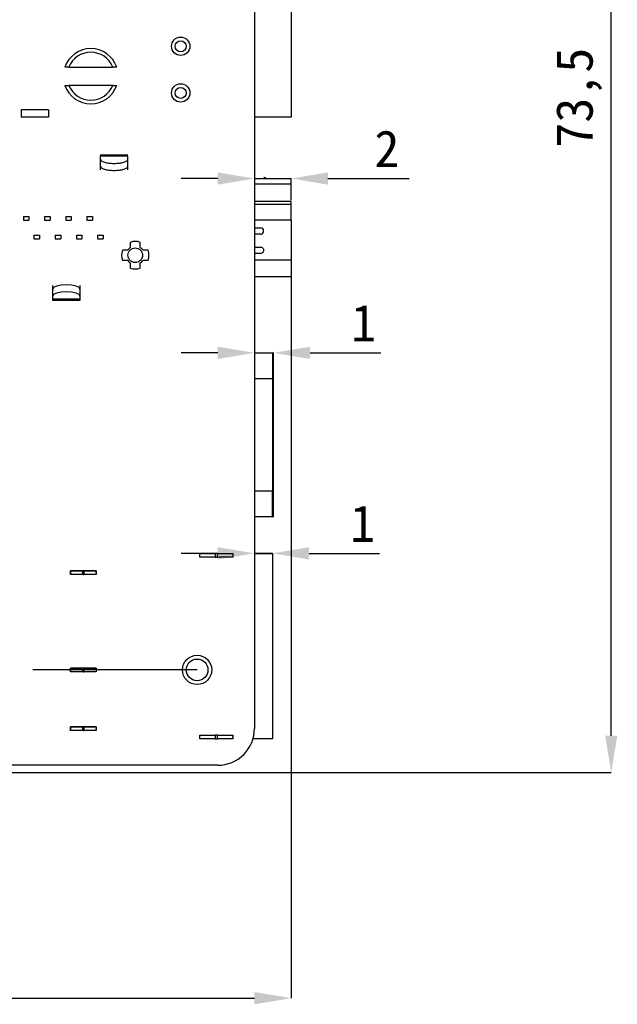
# Model space of a CAD drawing. Header units: millimetres. Extents: x 1603 to 1900, y 1655 to 2075.
# Tile 27 of 52: x 1752 to 1784, y 1819 to 1872. Entities that reach past the tile are written whole.
import ezdxf

# ---------------------------------------------------------------- set-up
doc = ezdxf.new("R2010")
doc.units = ezdxf.units.MM
doc.linetypes.add('CENTERX2', pattern=[20.32, 12.7, -2.54, 2.54, -2.54])
doc.styles.add('黑体高度2mm', font='simhei.ttf', dxfattribs={"height": 2})
doc.dimstyles.new('红色高度2mm', dxfattribs={"dimtxt": 2, "dimasz": 2, "dimexe": 0, "dimexo": 0, "dimtad": 1, "dimdec": 1, "dimtxsty": '黑体高度2mm', "dimcen": 2.5, "dimclrd": 1, "dimclre": 1, "dimclrt": 1, "dimadec": 0, "dimazin": 0, "dimtfac": 1, "dimtdec": 1, "dimtmove": 0, "dimatfit": 3, "dimfxl": 1, "dimarcsym": 0})

# ---------------------------------------------------------------- blocks, each defined once
blk = doc.blocks.new('*D64')
at = {"color": 1, "lineweight": -2, "transparency": 16777216}
for p, q in [((1762.72, 1854.074), (1760.72, 1854.074)), ((1764.72, 1854.074), (1765.75, 1854.074)), ((1765.75, 1854.024), (1765.75, 1854.074)), ((1767.75, 1854.074), (1771.596, 1854.074))]:
    blk.add_line(p, q, dxfattribs=at)
at = {"color": 1, "transparency": 16777216}
for points in [[(1762.72, 1854.408), (1762.72, 1853.741), (1764.72, 1854.074)], [(1767.75, 1854.408), (1767.75, 1853.741), (1765.75, 1854.074)]]:
    blk.add_solid(points, dxfattribs=at)
at = {"layer": 'Defpoints', "color": 0, "transparency": 16777216}
for p in [(1764.72, 1854.074), (1765.75, 1854.074), (1765.75, 1854.024)]:
    blk.add_point(p, dxfattribs=at)
at = {"color": 1, "transparency": 16777216, "insert": (1770.673, 1855.699), "char_height": 2, "attachment_point": 5, "style": '黑体高度2mm'}
blk.add_mtext('1', dxfattribs=at)
blk = doc.blocks.new('*D65')
at = {"color": 1, "lineweight": -2, "transparency": 16777216}
for p, q in [((1762.72, 1843.154), (1760.72, 1843.154)), ((1764.72, 1843.154), (1765.695, 1843.154)), ((1767.695, 1843.154), (1771.54, 1843.154))]:
    blk.add_line(p, q, dxfattribs=at)
at = {"color": 1, "transparency": 16777216}
for points in [[(1762.72, 1843.487), (1762.72, 1842.821), (1764.72, 1843.154)], [(1767.695, 1843.487), (1767.695, 1842.821), (1765.695, 1843.154)]]:
    blk.add_solid(points, dxfattribs=at)
at = {"layer": 'Defpoints', "color": 0, "transparency": 16777216}
for p in [(1764.72, 1843.154), (1765.695, 1843.154), (1765.695, 1843.154)]:
    blk.add_point(p, dxfattribs=at)
at = {"color": 1, "transparency": 16777216, "insert": (1770.617, 1844.779), "char_height": 2, "attachment_point": 5, "style": '黑体高度2mm'}
blk.add_mtext('1', dxfattribs=at)
blk = doc.blocks.new('*D67')
at = {"color": 1, "lineweight": -2, "transparency": 16777216}
for p, q in [((1762.72, 1863.565), (1760.72, 1863.565)), ((1764.72, 1863.565), (1766.72, 1863.565)), ((1768.72, 1863.565), (1773.15, 1863.565))]:
    blk.add_line(p, q, dxfattribs=at)
at = {"color": 1, "transparency": 16777216}
for points in [[(1762.72, 1863.899), (1762.72, 1863.232), (1764.72, 1863.565)], [(1768.72, 1863.899), (1768.72, 1863.232), (1766.72, 1863.565)]]:
    blk.add_solid(points, dxfattribs=at)
at = {"layer": 'Defpoints', "color": 0, "transparency": 16777216}
for p in [(1764.72, 1863.565), (1766.72, 1863.565), (1766.72, 1863.565)]:
    blk.add_point(p, dxfattribs=at)
at = {"color": 1, "transparency": 16777216, "insert": (1771.935, 1865.19), "char_height": 2, "attachment_point": 5, "style": '黑体高度2mm'}
blk.add_mtext('2', dxfattribs=at)
blk = doc.blocks.new('*D94')
at = {"color": 1, "lineweight": -2, "transparency": 16777216}
for p, q in [((1766.72, 1858.215), (1766.72, 1818.928)), ((1651.597, 1840.714), (1651.597, 1818.928)), ((1653.597, 1818.928), (1764.72, 1818.928))]:
    blk.add_line(p, q, dxfattribs=at)
at = {"color": 1, "transparency": 16777216}
for points in [[(1653.597, 1819.261), (1653.597, 1818.594), (1651.597, 1818.928)], [(1764.72, 1819.261), (1764.72, 1818.594), (1766.72, 1818.928)]]:
    blk.add_solid(points, dxfattribs=at)
at = {"layer": 'Defpoints', "color": 0, "transparency": 16777216}
for p in [(1766.72, 1858.215), (1651.597, 1840.714), (1766.72, 1818.928)]:
    blk.add_point(p, dxfattribs=at)
at = {"color": 1, "transparency": 16777216, "insert": (1709.158, 1820.676), "char_height": 2, "attachment_point": 5, "style": '黑体高度2mm'}
blk.add_mtext('115,1', dxfattribs=at)
blk = doc.blocks.new('*D95')
at = {"color": 1, "lineweight": -2, "transparency": 16777216}
for p, q in [((1687.22, 1904.714), (1784.158, 1904.714)), ((1784.158, 1833.224), (1784.158, 1902.714)), ((1724.818, 1831.224), (1784.158, 1831.224))]:
    blk.add_line(p, q, dxfattribs=at)
at = {"color": 1, "transparency": 16777216}
for points in [[(1783.825, 1902.714), (1784.491, 1902.714), (1784.158, 1904.714)], [(1783.825, 1833.224), (1784.491, 1833.224), (1784.158, 1831.224)]]:
    blk.add_solid(points, dxfattribs=at)
at = {"layer": 'Defpoints', "color": 0, "transparency": 16777216}
for p in [(1687.22, 1904.714), (1784.158, 1904.714), (1724.818, 1831.224)]:
    blk.add_point(p, dxfattribs=at)
at = {"color": 1, "transparency": 16777216, "insert": (1782.409, 1867.969), "char_height": 2, "attachment_point": 5, "rotation": 90, "style": '黑体高度2mm'}
blk.add_mtext('73,5', dxfattribs=at)

msp = doc.modelspace()

# ---------------------------------------------------------------- linework, layer by layer
at = {"color": 7, "linetype": 'Continuous', "lineweight": 25}
for p, q in [((1764.72, 1900.614), (1764.72, 1833.614)), ((1766.72, 1882.794), (1766.72, 1866.914)), ((1754.6, 1869.639), (1754.386, 1869.639)), ((1754.6, 1869.639), (1757, 1869.639)), ((1757.214, 1869.639), (1757, 1869.639)), ((1754.386, 1868.639), (1754.6, 1868.639)), ((1757, 1868.639), (1754.6, 1868.639)), ((1757, 1868.639), (1757.214, 1868.639)), ((1752, 1867.314), (1752, 1866.914)), ((1753.5, 1867.314), (1752, 1867.314)), ((1753.5, 1867.314), (1753.5, 1866.914)), ((1753.5, 1866.914), (1752, 1866.914)), ((1766.72, 1866.914), (1764.72, 1866.914)), ((1757.82, 1864.83), (1756.32, 1864.83)), ((1756.32, 1864.794), (1757.82, 1864.794)), ((1756.32, 1864.794), (1756.32, 1864.614)), ((1756.32, 1864.614), (1756.32, 1864.232)), ((1757.82, 1864.614), (1757.82, 1864.794)), ((1757.82, 1864.232), (1757.82, 1864.614)), ((1764.72, 1863.565), (1766.72, 1863.565)), ((1765.296, 1863.622), (1765.208, 1863.565)), ((1765.332, 1863.565), (1765.296, 1863.622)), ((1766.72, 1863.274), (1766.72, 1863.565)), ((1766.72, 1862.382), (1766.72, 1863.274)), ((1766.72, 1862.157), (1766.72, 1862.307)), ((1766.72, 1861.299), (1766.72, 1862.157)), ((1752.128, 1861.49), (1752.128, 1861.29)), ((1752.128, 1861.49), (1752.428, 1861.49)), ((1752.128, 1861.29), (1752.428, 1861.29)), ((1752.428, 1861.49), (1752.428, 1861.29)), ((1753.283, 1861.49), (1753.583, 1861.49)), ((1753.283, 1861.49), (1753.283, 1861.29)), ((1753.283, 1861.29), (1753.583, 1861.29)), ((1753.583, 1861.49), (1753.583, 1861.29)), ((1754.438, 1861.49), (1754.438, 1861.29)), ((1754.438, 1861.49), (1754.738, 1861.49)), ((1754.438, 1861.29), (1754.738, 1861.29)), ((1754.738, 1861.49), (1754.738, 1861.29)), ((1755.593, 1861.49), (1755.893, 1861.49)), ((1755.593, 1861.49), (1755.593, 1861.29)), ((1755.593, 1861.29), (1755.893, 1861.29)), ((1755.893, 1861.49), (1755.893, 1861.29)), ((1766.72, 1861.299), (1766.72, 1859.115)), ((1764.72, 1860.88), (1765.045, 1860.88)), ((1752.705, 1860.49), (1752.705, 1860.29)), ((1752.705, 1860.49), (1753.005, 1860.49)), ((1752.705, 1860.29), (1753.005, 1860.29)), ((1753.005, 1860.49), (1753.005, 1860.29)), ((1753.86, 1860.49), (1753.86, 1860.29)), ((1753.86, 1860.49), (1754.16, 1860.49)), ((1753.86, 1860.29), (1754.16, 1860.29)), ((1754.16, 1860.49), (1754.16, 1860.29)), ((1755.015, 1860.49), (1755.015, 1860.29)), ((1755.015, 1860.49), (1755.315, 1860.49)), ((1755.015, 1860.29), (1755.315, 1860.29)), ((1755.315, 1860.49), (1755.315, 1860.29)), ((1756.17, 1860.49), (1756.17, 1860.29)), ((1756.17, 1860.49), (1756.47, 1860.49)), ((1756.17, 1860.29), (1756.47, 1860.29)), ((1756.47, 1860.49), (1756.47, 1860.29)), ((1765.045, 1860.53), (1764.72, 1860.53)), ((1757.799, 1859.66), (1757.52, 1859.66)), ((1757.95, 1860.09), (1757.95, 1859.811)), ((1758.49, 1859.811), (1758.49, 1860.09)), ((1758.92, 1859.66), (1758.641, 1859.66)), ((1764.72, 1859.83), (1765.045, 1859.83)), ((1757.52, 1859.12), (1757.799, 1859.12)), ((1758.641, 1859.12), (1758.92, 1859.12)), ((1765.045, 1859.48), (1764.72, 1859.48)), ((1766.72, 1859.115), (1766.72, 1858.215)), ((1757.95, 1858.97), (1757.95, 1858.691)), ((1758.49, 1858.691), (1758.49, 1858.97)), ((1766.72, 1858.215), (1764.72, 1858.215)), ((1764.751, 1858.215), (1764.72, 1858.168)), ((1753.72, 1857.74), (1753.72, 1857.548)), ((1753.72, 1857.548), (1753.72, 1857.167)), ((1755.22, 1857.548), (1755.22, 1857.74)), ((1755.22, 1857.167), (1755.22, 1857.548)), ((1753.72, 1857.167), (1753.72, 1856.987)), ((1755.22, 1856.987), (1753.72, 1856.987)), ((1753.72, 1856.987), (1753.72, 1856.95)), ((1753.72, 1856.95), (1755.22, 1856.95)), ((1755.22, 1856.987), (1755.22, 1857.167)), ((1755.22, 1856.95), (1755.22, 1856.987)), ((1764.72, 1854.074), (1765.7, 1854.074)), ((1765.7, 1854.074), (1765.7, 1852.674)), ((1765.7, 1852.674), (1765.7, 1846.534)), ((1765.7, 1852.674), (1765.75, 1852.674)), ((1765.75, 1846.534), (1765.75, 1852.674)), ((1765.7, 1845.134), (1765.7, 1846.534)), ((1765.7, 1846.534), (1765.75, 1846.534)), ((1765.7, 1845.134), (1764.72, 1845.134)), ((1761.745, 1842.954), (1761.745, 1843.154)), ((1761.745, 1843.154), (1762.584, 1843.154)), ((1762.584, 1843.154), (1762.584, 1842.954)), ((1762.706, 1843.154), (1762.584, 1843.154)), ((1762.706, 1842.954), (1762.706, 1843.154)), ((1762.706, 1843.154), (1763.545, 1843.154)), ((1763.545, 1843.154), (1763.545, 1842.954)), ((1765.695, 1843.154), (1764.72, 1843.154)), ((1765.695, 1843.154), (1765.695, 1833.054)), ((1762.584, 1842.954), (1761.745, 1842.954)), ((1762.584, 1842.954), (1762.706, 1842.954)), ((1763.545, 1842.954), (1762.706, 1842.954)), ((1754.695, 1842.004), (1754.695, 1842.204)), ((1754.695, 1842.204), (1755.345, 1842.204)), ((1755.345, 1842.004), (1754.695, 1842.004)), ((1755.345, 1842.204), (1755.345, 1842.004)), ((1755.445, 1842.204), (1755.345, 1842.204)), ((1755.445, 1842.004), (1755.345, 1842.004)), ((1755.445, 1842.004), (1755.445, 1842.204)), ((1755.445, 1842.204), (1756.095, 1842.204)), ((1756.095, 1842.004), (1755.445, 1842.004)), ((1756.095, 1842.204), (1756.095, 1842.004)), ((1754.695, 1836.704), (1754.695, 1836.904)), ((1754.695, 1836.904), (1755.345, 1836.904)), ((1755.345, 1836.704), (1754.695, 1836.704)), ((1755.345, 1836.904), (1755.345, 1836.704)), ((1755.445, 1836.904), (1755.345, 1836.904)), ((1755.445, 1836.704), (1755.345, 1836.704)), ((1755.445, 1836.704), (1755.445, 1836.904)), ((1755.445, 1836.904), (1756.095, 1836.904)), ((1756.095, 1836.704), (1755.445, 1836.704)), ((1756.095, 1836.904), (1756.095, 1836.704)), ((1754.695, 1833.504), (1754.695, 1833.704)), ((1754.695, 1833.704), (1755.345, 1833.704)), ((1755.345, 1833.504), (1754.695, 1833.504)), ((1755.345, 1833.704), (1755.345, 1833.504)), ((1755.445, 1833.704), (1755.345, 1833.704)), ((1755.445, 1833.504), (1755.345, 1833.504)), ((1755.445, 1833.504), (1755.445, 1833.704)), ((1755.445, 1833.704), (1756.095, 1833.704)), ((1756.095, 1833.504), (1755.445, 1833.504)), ((1756.095, 1833.704), (1756.095, 1833.504)), ((1761.745, 1833.054), (1761.745, 1833.254)), ((1761.745, 1833.254), (1762.584, 1833.254)), ((1762.584, 1833.054), (1761.745, 1833.054)), ((1762.584, 1833.254), (1762.584, 1833.054)), ((1762.706, 1833.254), (1762.584, 1833.254)), ((1762.584, 1833.054), (1762.706, 1833.054)), ((1762.706, 1833.054), (1762.706, 1833.254)), ((1762.706, 1833.254), (1763.545, 1833.254)), ((1763.545, 1833.054), (1762.706, 1833.054)), ((1763.545, 1833.254), (1763.545, 1833.054)), ((1765.695, 1833.054), (1764.64, 1833.054)), ((1762.72, 1831.614), (1737.22, 1831.614))]:
    msp.add_line(p, q, dxfattribs=at)
at = {"color": 8, "linetype": 'Continuous', "lineweight": 25}
for p, q in [((1764.72, 1863.274), (1766.72, 1863.274)), ((1764.72, 1862.334), (1766.72, 1862.334)), ((1766.72, 1862.307), (1764.72, 1862.307)), ((1766.72, 1862.157), (1764.72, 1862.157)), ((1766.72, 1861.299), (1764.72, 1861.299)), ((1766.72, 1859.115), (1764.72, 1859.115)), ((1764.72, 1852.674), (1765.7, 1852.674)), ((1765.7, 1846.534), (1764.72, 1846.534))]:
    msp.add_line(p, q, dxfattribs=at)
at = {"color": 7, "linetype": 'Continuous'}
for p, q in [((1756.095, 1842.204), (1754.695, 1842.204)), ((1754.695, 1842.204), (1754.695, 1842.004)), ((1756.095, 1842.004), (1754.695, 1842.004)), ((1756.095, 1842.204), (1756.095, 1842.004)), ((1756.095, 1836.904), (1754.695, 1836.904)), ((1754.695, 1836.904), (1754.695, 1836.704)), ((1756.095, 1836.704), (1754.695, 1836.704)), ((1756.095, 1836.904), (1756.095, 1836.704)), ((1756.095, 1833.704), (1754.695, 1833.704)), ((1754.695, 1833.704), (1754.695, 1833.504)), ((1756.095, 1833.504), (1754.695, 1833.504)), ((1756.095, 1833.704), (1756.095, 1833.504))]:
    msp.add_line(p, q, dxfattribs=at)
at = {"color": 7, "linetype": 'CENTERX2'}
msp.add_line((1761.595, 1836.804), (1752.635, 1836.804), dxfattribs=at)
at = {"color": 7, "linetype": 'Continuous', "lineweight": 25, "flags": 128}
for points in [[(1755.22, 1857.548), (1755.163, 1857.634), (1755, 1857.707), (1754.757, 1857.755), (1754.47, 1857.772), (1754.183, 1857.755), (1753.94, 1857.707), (1753.777, 1857.634), (1753.72, 1857.548)], [(1755.22, 1857.167), (1755.163, 1857.252), (1755, 1857.325), (1754.757, 1857.373), (1754.47, 1857.39), (1754.183, 1857.373), (1753.94, 1857.325), (1753.777, 1857.252), (1753.72, 1857.167)]]:
    msp.add_lwpolyline(points, dxfattribs=at)
at = {"color": 7, "linetype": 'Continuous', "lineweight": 25}
for centre, radius in [((1760.7, 1870.769), 0.5), ((1760.7, 1870.769), 0.3), ((1760.7, 1868.229), 0.5), ((1760.7, 1868.229), 0.3), ((1761.595, 1836.804), 0.8), ((1761.595, 1836.804), 0.59)]:
    msp.add_circle(centre, radius, dxfattribs=at)
at = {"color": 7, "linetype": 'Continuous'}
msp.add_circle((1761.595, 1836.804), 0.8, dxfattribs=at)
at = {"color": 7, "linetype": 'Continuous', "lineweight": 25}
for centre, radius, start, end in [((1755.8, 1869.139), 1.5, 19.4712, 160.5288), ((1755.8, 1869.139), 1.3, 22.6199, 157.3801), ((1755.8, 1869.139), 1.5, 199.4712, 340.5288), ((1755.8, 1869.139), 1.3, 202.6199, 337.3801), ((1765.045, 1860.705), 0.175, 270, 90), ((1758.22, 1859.39), 0.75, 68.8998, 111.1002), ((1758.22, 1859.39), 0.75, 158.8998, 201.1002), ((1758.22, 1859.39), 0.5, 122.6836, 147.3164), ((1758.22, 1859.39), 0.5, 32.6836, 57.3164), ((1758.22, 1859.39), 0.75, 338.8998, 21.1002), ((1758.22, 1859.39), 0.5, 212.6836, 237.3164), ((1758.22, 1859.39), 0.5, 302.6836, 327.3164), ((1758.22, 1859.39), 0.75, 248.8998, 291.1002), ((1765.7, 1854.024), 0.05, 0, 90), ((1765.7, 1845.184), 0.05, 270, 0), ((1762.72, 1833.614), 2, 270.0003, 0.0005)]:
    msp.add_arc(centre, radius, start, end, dxfattribs=at)
for points in [[(1756.32, 1864.614), (1756.331, 1864.585), (1756.354, 1864.526), (1756.527, 1864.452), (1756.775, 1864.402), (1757.07, 1864.385), (1757.365, 1864.402), (1757.613, 1864.452), (1757.786, 1864.526), (1757.809, 1864.585), (1757.82, 1864.614)], [(1756.32, 1864.232), (1756.331, 1864.203), (1756.354, 1864.144), (1756.527, 1864.07), (1756.775, 1864.02), (1757.07, 1864.003), (1757.365, 1864.02), (1757.613, 1864.07), (1757.786, 1864.144), (1757.809, 1864.203), (1757.82, 1864.232)], [(1757.82, 1859.39), (1757.826, 1859.443), (1757.838, 1859.548), (1757.93, 1859.68), (1758.063, 1859.772), (1758.167, 1859.784), (1758.22, 1859.79)], [(1758.22, 1859.79), (1758.272, 1859.784), (1758.377, 1859.772), (1758.509, 1859.68), (1758.602, 1859.548), (1758.614, 1859.443), (1758.62, 1859.39)], [(1758.62, 1859.39), (1758.614, 1859.338), (1758.602, 1859.233), (1758.509, 1859.1), (1758.377, 1859.011), (1758.22, 1858.98), (1758.063, 1859.011), (1757.93, 1859.1), (1757.838, 1859.233), (1757.826, 1859.338), (1757.82, 1859.39)]]:
    msp.add_open_spline(points, degree=3, dxfattribs=at)
for points, knots in [([(1756.32, 1864.273), (1756.32, 1864.223), (1756.32, 1864.131), (1756.32, 1864.071), (1756.32, 1864.043)], [0, 0, 0, 0, 0.539249, 1, 1, 1, 1]), ([(1757.82, 1864.043), (1757.82, 1864.071), (1757.82, 1864.131), (1757.82, 1864.223), (1757.82, 1864.273)], [0, 0, 0, 0, 0.460751, 1, 1, 1, 1]), ([(1765.045, 1859.83), (1765.065, 1859.828), (1765.104, 1859.825), (1765.156, 1859.794), (1765.196, 1859.75), (1765.219, 1859.694), (1765.222, 1859.635), (1765.205, 1859.577), (1765.17, 1859.529), (1765.121, 1859.494), (1765.077, 1859.481), (1765.051, 1859.481), (1765.045, 1859.48)], [0, 0, 0, 0, 0.107372, 0.214745, 0.322117, 0.42949, 0.536862, 0.644235, 0.751607, 0.85898, 0.966352, 1, 1, 1, 1]), ([(1765.75, 1852.674), (1765.75, 1852.844), (1765.75, 1853.106), (1765.75, 1853.421), (1765.75, 1853.635), (1765.75, 1853.81), (1765.75, 1853.978), (1765.75, 1854.006), (1765.75, 1854.024)], [0, 0, 0, 0, 0.239443, 0.369595, 0.5, 0.630152, 0.760557, 1, 1, 1, 1]), ([(1765.75, 1845.184), (1765.75, 1845.202), (1765.75, 1845.23), (1765.75, 1845.398), (1765.75, 1845.573), (1765.75, 1845.788), (1765.75, 1846.102), (1765.75, 1846.364), (1765.75, 1846.534)], [0, 0, 0, 0, 0.239443, 0.369595, 0.5, 0.630152, 0.760557, 1, 1, 1, 1])]:
    msp.add_open_spline(points, degree=3, knots=knots, dxfattribs=at)
at = {"color": 7, "linetype": 'Continuous'}
for p in [(1755.395, 1842.004), (1756.095, 1842.104), (1755.395, 1836.704), (1756.095, 1836.804), (1755.395, 1833.504), (1756.095, 1833.604), (1763.545, 1833.154)]:
    msp.add_point(p, dxfattribs=at)

# ---------------------------------------------------------------- dimensions: what is measured, and where the dimension line sits
dim = msp.add_linear_dim(base=(1784.158, 1904.714), p1=(1724.818, 1831.224), p2=(1687.22, 1904.714), angle=90, dimstyle='红色高度2mm')
dim.commit()
dim.dimension.update_dxf_attribs({"geometry": '*D95', "text_midpoint": (1782.409, 1867.969)})
for base, p1, p2, picture, middle in [((1766.72, 1863.565), (1764.72, 1863.565), (1766.72, 1863.565), '*D67', (1771.935, 1865.19)), ((1766.72, 1818.928), (1651.597, 1840.714), (1766.72, 1858.215), '*D94', (1709.158, 1820.676)), ((1765.75, 1854.074), (1764.72, 1854.074), (1765.75, 1854.024), '*D64', (1770.673, 1855.699)), ((1765.695, 1843.154), (1764.72, 1843.154), (1765.695, 1843.154), '*D65', (1770.617, 1844.779))]:
    dim = msp.add_linear_dim(base=base, p1=p1, p2=p2, dimstyle='红色高度2mm')
    dim.commit()
    dim.dimension.update_dxf_attribs({"geometry": picture, "text_midpoint": middle})

doc.saveas('drawing.dxf')
